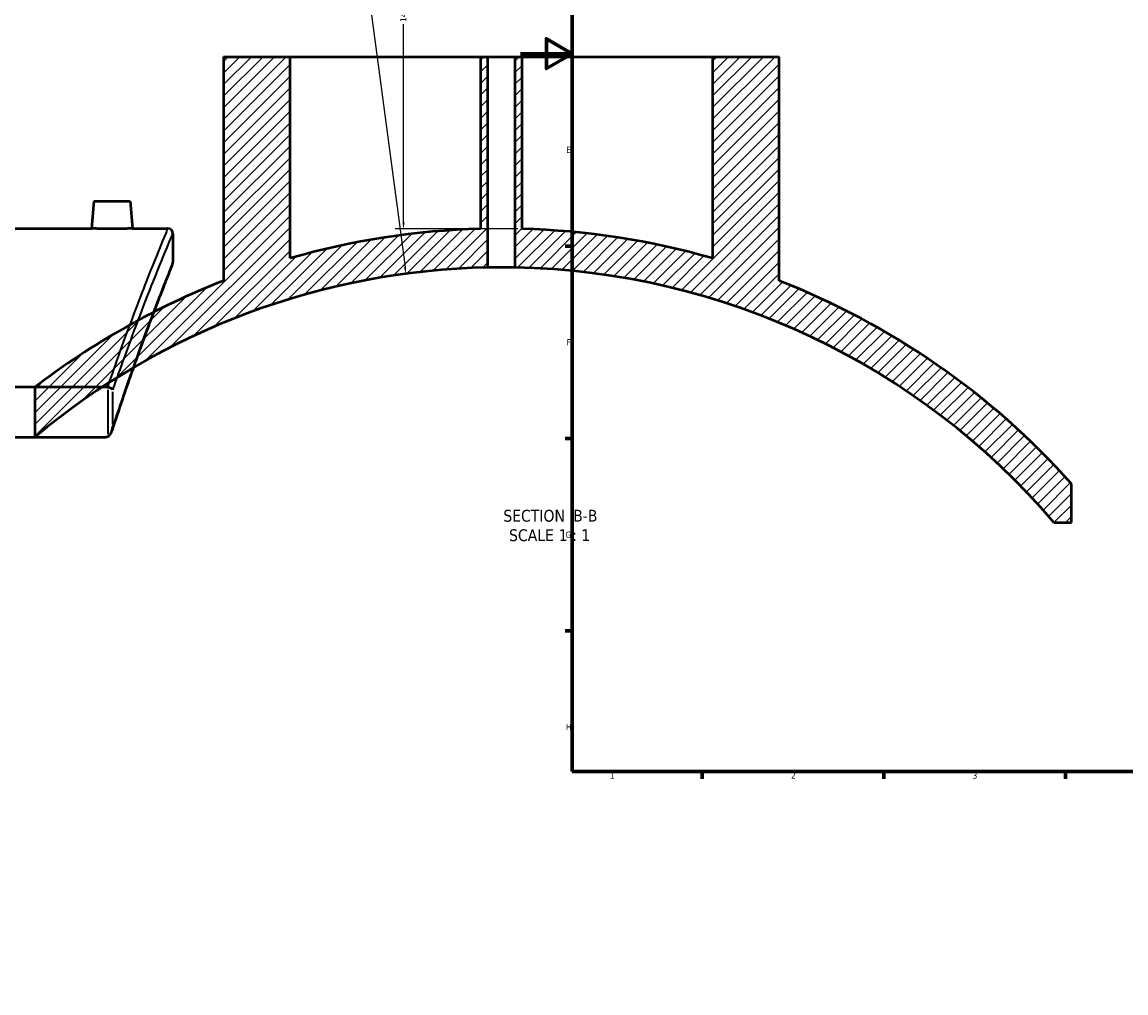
# Model space of a CAD drawing. Header units: millimetres. Extents: x -604 to 1138, y -275 to 898.
# Tile 2 of 11: x -192 to 234, y -65 to 309. Entities that reach past the tile are written whole.
import ezdxf

# ---------------------------------------------------------------- set-up
doc = ezdxf.new("R2010")
doc.units = ezdxf.units.MM
for name, color, linetype, lineweight in [('Border (ANSI)', 7, 'Continuous', 70), ('Dimension (ANSI)', 7, 'Continuous', 25), ('Hatch (ANSI)', 7, 'Continuous', 18), ('Symbol (ANSI)', 7, 'Continuous', 25), ('Visible (ANSI)', 7, 'Continuous', 50), ('Visible Narrow (ANSI)', 7, 'Continuous', 35)]:
    doc.layers.add(name, color=color, linetype=linetype, lineweight=lineweight)
doc.styles.add('Label Text (ANSI)', font='tahoma.ttf')
doc.styles.add('Note Text (ANSI)', font='tahoma.ttf')
doc.dimstyles.new('Default - mm (ANSI)', dxfattribs={"dimtxt": 2.4, "dimasz": 2.5, "dimexe": 3.175, "dimexo": 1.6002, "dimgap": 0.8, "dimtad": 0, "dimtoh": 1, "dimdec": 0, "dimrnd": 1e-08, "dimzin": 4, "dimdsep": 46, "dimtxsty": 'Note Text (ANSI)', "dimcen": 0.09, "dimdle": 10, "dimclrd": 256, "dimclre": 256, "dimclrt": 5, "dimadec": 1, "dimazin": 1, "dimtfac": 1.27, "dimtofl": 0, "dimtmove": 0, "dimatfit": 3, "dimfxl": 1, "dimtolj": 1, "dimtzin": 4, "dimlwd": -1, "dimlwe": -1, "dimarcsym": 0})

# ---------------------------------------------------------------- blocks, each defined once
blk = doc.blocks.new('Borders Default Border')
at = {"layer": 'Border (ANSI)'}
for p, q in [((20, 222.75), (17.2, 222.75)), ((20, 148.5), (17.2, 148.5)), ((20, 74.25), (17.2, 74.25)), ((70.08, 20), (70.08, 17.2)), ((140.17, 20), (140.17, 17.2)), ((210.25, 20), (210.25, 17.2))]:
    blk.add_line(p, q, dxfattribs=at)
at = {"layer": 'Border (ANSI)', "flags": 128}
for points in [[(20, 20), (20, 574), (821, 574), (821, 20), (20, 20)], [(0, 297), (20, 297), (10, 302.77), (10, 291.23), (20, 297)]]:
    blk.add_lwpolyline(points, dxfattribs=at)
at = {"layer": 'Border (ANSI)', "color": 5, "true_color": 0x0000ff, "char_height": 2.4, "attachment_point": 7, "style": 'Note Text (ANSI)'}
for s, insert in [('E', (17.71, 258.68)), ('F', (17.78, 184.43)), ('G', (17.4, 110.13)), ('H', (17.53, 35.93)), ('1', (34.5, 17.2)), ('2', (104.4, 17.2)), ('3', (174.46, 17.15))]:
    blk.add_mtext(s, dxfattribs=dict(at, insert=insert))
blk = doc.blocks.new('*D12')
at = {"layer": 'Defpoints', "color": 0, "transparency": 16777216}
for p in [(-78.46, 369.73), (-45.11, 229.41), (0.63, 229.41)]:
    blk.add_point(p, dxfattribs=at)
at = {"layer": 'Dimension (ANSI)', "transparency": 16777216}
for p, q in [((-76.86, 369.73), (-41.93, 369.73)), ((-45.11, 367.23), (-45.11, 314.96)), ((-45.11, 231.91), (-45.11, 308.45)), ((-0.97, 229.41), (-48.28, 229.41))]:
    blk.add_line(p, q, dxfattribs=at)
for points in [[(-45.53, 367.23), (-44.69, 367.23), (-45.11, 369.73)], [(-45.53, 231.91), (-44.69, 231.91), (-45.11, 229.41)]]:
    blk.add_solid(points, dxfattribs=at)
at = {"layer": 'Dimension (ANSI)', "color": 5, "transparency": 16777216, "insert": (-46.36, 309.25), "char_height": 2.4, "attachment_point": 1, "rotation": 90, "style": 'Note Text (ANSI)'}
blk.add_mtext('\\A1;140', dxfattribs=at)
blk = doc.blocks.new('*D13')
at = {"layer": 'Defpoints', "color": 0, "transparency": 16777216}
for p in [(-44.2, 212.09), (-7.37, -65.48)]:
    blk.add_point(p, dxfattribs=at)
at = {"layer": 'Dimension (ANSI)', "transparency": 16777216}
for p, q in [((-83.18, 481.91), (-80, 481.91)), ((-80, 481.91), (-44.53, 214.57))]:
    blk.add_line(p, q, dxfattribs=at)
blk.add_solid([(-44.11, 214.62), (-44.94, 214.51), (-44.2, 212.09)], dxfattribs=at)
at = {"layer": 'Dimension (ANSI)', "color": 5, "transparency": 16777216, "insert": (-91.06, 483.17), "char_height": 2.4, "attachment_point": 1, "style": 'Note Text (ANSI)'}
blk.add_mtext('\\A1;R280', dxfattribs=at)

msp = doc.modelspace()

# ---------------------------------------------------------------- hatches: boundary and pattern name
at = {"layer": 'Hatch (ANSI)'}
h = msp.add_hatch(dxfattribs=at)
h.set_pattern_fill('ANSI31', color=256, scale=25.4, style=0)
h.set_pattern_definition([(45, (0, 0), (-2.245064, 2.245064), [])])
edge = h.paths.add_edge_path()
edge.add_line((74.13, 295.81), (74.13, 218.04))
edge.add_ellipse((-7.37, -65.48), major_axis=(-283.52, 81.5), ratio=1, start_angle=270, end_angle=284.4838)
edge.add_line((0.63, 229.41), (0.63, 295.81))
edge.add_line((0.63, 295.81), (-2.17, 295.81))
edge.add_line((-2.17, 295.81), (-2.17, 214.47))
edge.add_ellipse((-7.37, -65.48), major_axis=(279.95, -5.2), ratio=1, start_angle=41.4799, end_angle=90, ccw=False)
edge.add_line((205.81, 116.05), (212.63, 116.05))
edge.add_line((212.63, 116.05), (212.63, 131.05))
edge.add_ellipse((-7.37, -65.48), major_axis=(-196.53, 220), ratio=1, start_angle=270, end_angle=296.9161)
edge.add_line((99.83, 209.35), (99.83, 295.81))
edge.add_line((99.83, 295.81), (74.13, 295.81))
edge = h.paths.add_edge_path()
edge.add_line((-88.87, 218.04), (-88.87, 295.81))
edge.add_line((-88.87, 295.81), (-114.57, 295.81))
edge.add_line((-114.57, 295.81), (-114.57, 209.35))
edge.add_ellipse((-7.37, -65.48), major_axis=(-274.83, -107.2), ratio=1, start_angle=270, end_angle=286.2932)
edge.add_line((-187.37, 168.24), (-187.37, 149))
edge.add_ellipse((-7.37, -65.48), major_axis=(214.48, 180), ratio=1, start_angle=51.0589, end_angle=90, ccw=False)
edge.add_line((-12.57, 214.47), (-12.57, 295.81))
edge.add_line((-12.57, 295.81), (-15.37, 295.81))
edge.add_line((-15.37, 295.81), (-15.37, 229.41))
edge.add_ellipse((-7.37, -65.48), major_axis=(-294.89, -8), ratio=1, start_angle=270, end_angle=284.4838)

# ---------------------------------------------------------------- linework, layer by layer
at = {"layer": 'Visible (ANSI)'}
for p, q in [((-114.57, 295.81), (-88.87, 295.81)), ((-114.57, 295.81), (-114.57, 209.35)), ((-88.87, 218.04), (-88.87, 295.81)), ((-88.87, 295.81), (-15.37, 295.81)), ((-15.37, 295.81), (-12.57, 295.81)), ((-15.37, 295.81), (-15.37, 229.41)), ((-12.57, 214.47), (-12.57, 295.81)), ((-12.57, 295.81), (-2.17, 295.81)), ((-2.17, 295.81), (0.63, 295.81)), ((-2.17, 295.81), (-2.17, 214.47)), ((0.63, 229.41), (0.63, 295.81)), ((0.63, 295.81), (74.13, 295.81)), ((74.13, 295.81), (74.13, 218.04)), ((74.13, 295.81), (99.83, 295.81)), ((99.83, 209.35), (99.83, 295.81)), ((-164.6, 240.12), (-165.53, 229.52)), ((-164.6, 240.12), (-150.6, 240.12)), ((-150.6, 240.12), (-149.68, 229.52)), ((-261.9, 229.52), (-165.53, 229.52)), ((-149.68, 229.52), (-136.1, 229.52)), ((-134.1, 227.52), (-134.1, 216.52)), ((-159.35, 168.24), (-578.86, 168.24)), ((-187.37, 168.24), (-187.37, 149)), ((-578.19, 149), (-160.02, 149)), ((212.63, 116.05), (212.63, 131.05)), ((205.81, 116.05), (212.63, 116.05))]:
    msp.add_line(p, q, dxfattribs=at)
for centre, radius, start, end in [((-136.1, 227.52), 2, 0, 90), ((-7.37, -65.48), 295, 91.554, 106.0378), ((-7.37, -65.48), 295, 73.9622, 88.446), ((-7.37, -65.48), 280, 91.0641, 130.0052), ((-136.1, 216.52), 2, 338.0324, 0), ((-7.37, -65.48), 280, 40.4158, 88.9359), ((-7.37, -65.48), 295, 111.3085, 127.6018), ((-7.37, -65.48), 295, 41.7753, 68.6915)]:
    msp.add_arc(centre, radius, start, end, dxfattribs=at)
for points, knots in [([(-149.68, 229.52), (-149.68, 229.52), (-149.88, 229.52), (-150.68, 229.5), (-151.29, 229.48), (-152.7, 229.46), (-153.59, 229.44), (-155.55, 229.42), (-156.61, 229.42), (-158.6, 229.42), (-159.66, 229.42), (-161.62, 229.44), (-162.51, 229.46), (-163.91, 229.48), (-164.52, 229.5), (-165.33, 229.52), (-165.53, 229.52), (-165.53, 229.52)], [1.195221, 1.195221, 1.195221, 1.195221, 1.493986, 1.493986, 1.792752, 1.792752, 2.091597, 2.091597, 2.390442, 2.390442, 2.689288, 2.689288, 2.988133, 2.988133, 3.286898, 3.286898, 3.585664, 3.585664, 3.585664, 3.585664]), ([(-134.25, 215.77), (-134.25, 215.77), (-134.34, 215.55), (-134.7, 214.64), (-134.98, 213.96), (-135.7, 212.16), (-136.15, 211.04), (-137.21, 208.35), (-137.83, 206.79), (-139.21, 203.23), (-139.98, 201.25), (-141.67, 196.86), (-142.58, 194.45), (-144.52, 189.25), (-145.56, 186.45), (-147.73, 180.47), (-148.87, 177.29), (-151.23, 170.56), (-152.46, 167.02), (-154.97, 159.58), (-156.26, 155.69), (-157.56, 151.63)], [24.977252, 24.977252, 24.977252, 24.977252, 26.936972, 26.936972, 28.896691, 28.896691, 30.85641, 30.85641, 32.816129, 32.816129, 34.775849, 34.775849, 36.735568, 36.735568, 38.695287, 38.695287, 40.655006, 40.655006, 42.614726, 42.614726, 44.574445, 44.574445, 44.574445, 44.574445]), ([(-2.17, 214.47), (-2.17, 214.47), (-2.3, 214.48), (-2.83, 214.49), (-3.23, 214.49), (-4.15, 214.5), (-4.74, 214.51), (-6.02, 214.52), (-6.72, 214.52), (-8.02, 214.52), (-8.72, 214.52), (-10, 214.51), (-10.58, 214.5), (-11.51, 214.49), (-11.91, 214.49), (-12.44, 214.48), (-12.57, 214.47), (-12.57, 214.47)], [0, 0, 0, 0, 0.195882, 0.195882, 0.391764, 0.391764, 0.587646, 0.587646, 0.783528, 0.783528, 0.97941, 0.97941, 1.175291, 1.175291, 1.371173, 1.371173, 1.567055, 1.567055, 1.567055, 1.567055]), ([(-157.21, 167.26), (-157.21, 167.26), (-157.21, 167.26), (-157.26, 167.36), (-157.34, 167.45), (-157.54, 167.64), (-157.66, 167.73), (-157.99, 167.91), (-158.21, 168.01), (-158.67, 168.15), (-158.9, 168.2), (-159.14, 168.23)], [-0.281528, -0.281528, -0.281528, -0.281528, -0.2808212, -0.2808212, -0.2162976, -0.2162976, -0.152811, -0.152811, -0.0726211, -0.0726211, 0, 0, 0, 0]), ([(-159.14, 149.23), (-159.17, 149.21), (-159.21, 149.2), (-159.36, 149.12), (-159.49, 149.08), (-159.75, 149.01), (-159.89, 149), (-160.02, 149)], [0.34249244, 0.34249244, 0.34249244, 0.34249244, 0.35369296, 0.35369296, 0.3980422, 0.3980422, 0.44038833, 0.44038833, 0.44038833, 0.44038833]), ([(-159.14, 149.23), (-158.99, 149.32), (-158.84, 149.43), (-158.5, 149.76), (-158.3, 150.03), (-157.67, 151.13), (-157.35, 152.16), (-157.21, 153.24), (-157.21, 153.24), (-157.21, 153.25)], [-0.5968943, -0.5968943, -0.5968943, -0.5968943, -0.5066718, -0.5066718, -0.3570207, -0.3570207, 0, 0, 0.0014473, 0.0014473, 0.0014473, 0.0014473])]:
    msp.add_open_spline(points, degree=3, knots=knots, dxfattribs=at)
msp.add_open_spline([(-159.35, 168.24), (-159.28, 168.24), (-159.21, 168.24), (-159.14, 168.23)], degree=3, dxfattribs=at)
at = {"layer": 'Visible Narrow (ANSI)'}
for p, q in [((-159.14, 167.28), (-159.14, 150.18)), ((-157.21, 153.95), (-157.21, 166.56))]:
    msp.add_line(p, q, dxfattribs=at)
for points, knots in [([(-136.1, 229.52), (-136.1, 229.52), (-136.77, 227.93), (-139.36, 221.63), (-141.28, 216.93), (-146.69, 203.2), (-150.45, 193.41), (-156.16, 177.47), (-157.74, 172.97), (-159.35, 168.24)], [-21.602769, -21.602769, -21.602769, -21.602769, -16.336138, -16.336138, -11.069511, -11.069511, -4.559343, -4.559343, -2.198148, -2.198148, -2.198148, -2.198148]), ([(-157.21, 167.26), (-155.66, 171.74), (-154.15, 176), (-148.49, 191.66), (-144.72, 201.38), (-139.29, 215.01), (-137.37, 219.68), (-134.77, 225.94), (-134.1, 227.52), (-134.1, 227.52)], [2.29857, 2.29857, 2.29857, 2.29857, 4.559343, 4.559343, 11.069511, 11.069511, 16.336138, 16.336138, 21.602769, 21.602769, 21.602769, 21.602769]), ([(-134.1, 216.52), (-134.1, 216.52), (-134.73, 214.98), (-137.16, 208.89), (-138.96, 204.35), (-144.08, 190.95), (-147.68, 181.29), (-153.46, 164.6), (-155.31, 159.1), (-157.21, 153.25)], [24.977252, 24.977252, 24.977252, 24.977252, 30.073946, 30.073946, 35.170635, 35.170635, 41.57482, 41.57482, 44.412587, 44.412587, 44.412587, 44.412587])]:
    msp.add_open_spline(points, degree=3, knots=knots, dxfattribs=at)

# ---------------------------------------------------------------- block references
msp.add_blockref('Borders Default Border', (0, 0))

# ---------------------------------------------------------------- texts
at = {"layer": 'Symbol (ANSI)', "char_height": 4.572, "attachment_point": 7, "style": 'Label Text (ANSI)'}
for s, insert in [('SECTION', (-6.6, 116.31)), (' B-B', (18.63, 116.41)), ('SCALE', (-4.38, 108.8)), (' 1 : 1', (13.09, 108.88))]:
    msp.add_mtext(s, dxfattribs=dict(at, insert=insert))

# ---------------------------------------------------------------- dimensions: what is measured, and where the dimension line sits
at = {"layer": 'Dimension (ANSI)'}
dim = msp.add_radius_dim(center=(-7.37, -65.48), mpoint=(-44.2, 212.09), dimstyle='Default - mm (ANSI)', override={"dimgap": 0.8, "dimtih": 1, "dimdec": 0, "dimlfac": 1, "dimcen": 0, "dimtol": 0, "dimlim": 0, "dimtp": 0, "dimtm": 0, "dimtdec": 2}, dxfattribs=at)
dim.commit()
dim.dimension.update_dxf_attribs({"geometry": '*D13', "text_midpoint": (-87.52, 481.91), "dimtype": 164})
dim = msp.add_linear_dim(base=(-45.11, 229.41), p1=(-78.46, 369.73), p2=(0.63, 229.41), angle=90, dimstyle='Default - mm (ANSI)', override={"dimgap": 0.8, "dimtoh": 0, "dimdec": 0, "dimtol": 0, "dimlim": 0, "dimtp": 0, "dimtm": 0, "dimtdec": 2, "dimatfit": 1}, dxfattribs=at)
dim.commit()
dim.dimension.update_dxf_attribs({"geometry": '*D12', "text_midpoint": (-45.11, 311.71), "dimtype": 160})

doc.saveas('drawing.dxf')
